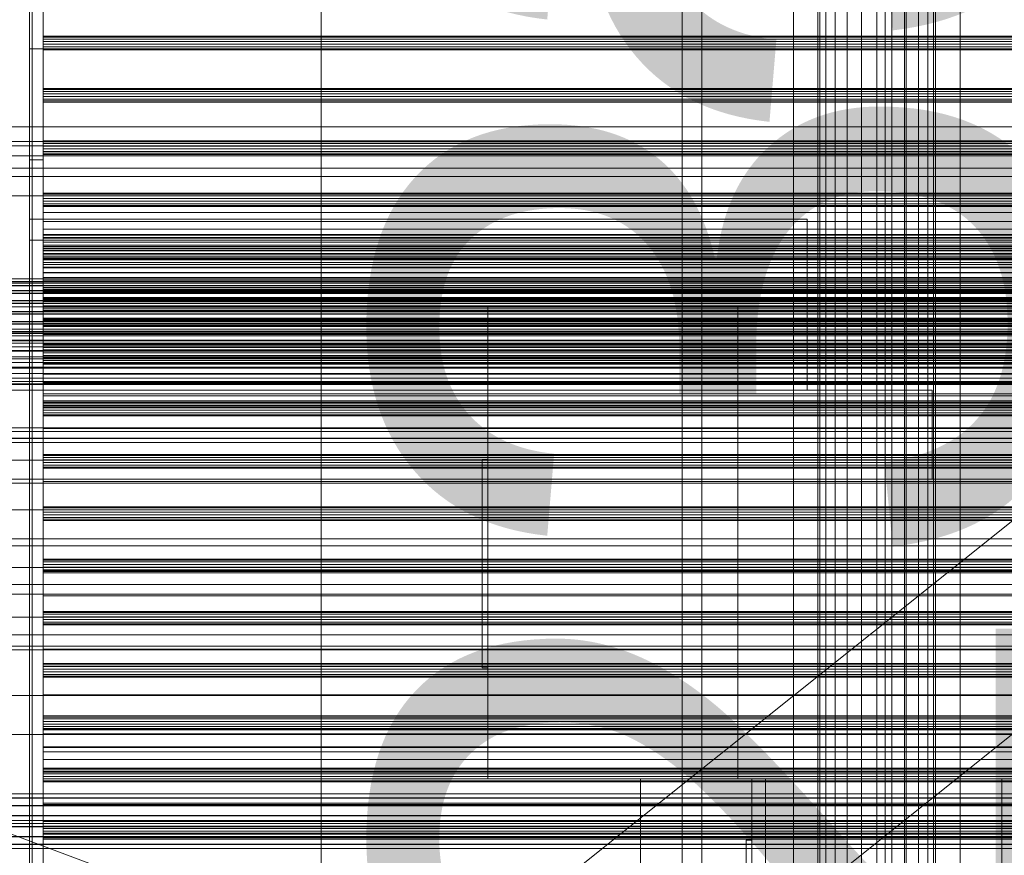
# Model space of a CAD drawing. Header units: millimetres. Extents: x -2233 to 65662, y -50530 to 6847.
# Tile 23 of 256: x -1258 to -904, y -34748 to -34447. Entities that reach past the tile are written whole.
import ezdxf

# ---------------------------------------------------------------- set-up
doc = ezdxf.new("R2010")
doc.units = ezdxf.units.MM
for name, color, linetype, lineweight in [('COTAS_O', 1, 'Continuous', 0), ('frontal_briquetadora', 7, 'Continuous', 0), ('frontal_C01', 7, 'Continuous', 0), ('frontal_C03', 7, 'Continuous', 0), ('frontal_dosificador', 7, 'Continuous', 0), ('frontal_mezcladora', 7, 'Continuous', 0), ('frontal_secador', 7, 'Continuous', 0), ('frontal_tolva', 7, 'Continuous', 0)]:
    doc.layers.add(name, color=color, linetype=linetype, lineweight=lineweight)
doc.dimstyles.new('R19_100', dxfattribs={"dimtxt": 250, "dimasz": 150, "dimexe": 150, "dimexo": 80, "dimgap": 100, "dimtad": 1, "dimtih": 1, "dimtoh": 1, "dimdsep": 46, "dimcen": 0.09, "dimadec": 0, "dimazin": 0, "dimtfac": 1, "dimtdec": 4, "dimtofl": 0, "dimtmove": 0, "dimatfit": 3, "dimfxl": 1, "dimtolj": 1, "dimtzin": 0, "dimarcsym": 0})

# ---------------------------------------------------------------- blocks, each defined once
blk = doc.blocks.new('DIM_R32_44')
at = {"layer": 'COTAS_O'}
for p, q in [((-1480, -33670), (-780, -33670)), ((-780, -33670), (-825, -33820)), ((-780, -36000), (-780, -33670)), ((-780, -33670), (-735, -33820)), ((-780, -36000), (-825, -35850)), ((-780, -36000), (-735, -35850)), ((-1480, -36000), (-780, -36000))]:
    blk.add_line(p, q, dxfattribs=at)
blk.add_text('2330 O', height=250, rotation=90, dxfattribs=at).set_placement((-880, -34835))
blk = doc.blocks.new('DIM_R32_46')
at = {"layer": 'COTAS_O'}
for p, q in [((-1400, -33000), (-700, -33000)), ((-700, -33000), (-745, -33150)), ((-700, -36000), (-700, -33000)), ((-700, -33000), (-655, -33150)), ((-700, -36000), (-745, -35850)), ((-700, -36000), (-655, -35850)), ((-1400, -36000), (-700, -36000))]:
    blk.add_line(p, q, dxfattribs=at)
blk.add_text('3000 O', height=250, rotation=90, dxfattribs=at).set_placement((-800, -34500))

msp = doc.modelspace()

# ---------------------------------------------------------------- linework, layer by layer
at = {"layer": 'frontal_briquetadora'}
for p, q in [((-1385, -34485.162), (-875, -34485.162)), ((-875, -34490.4), (-1385, -34490.4)), ((-1385, -34495.554), (-875, -34495.554)), ((-620, -34500), (-1425, -34500)), ((-620, -34510), (-1425, -34510)), ((-1255, -34518.4), (-1255, -34580)), ((-975, -34518.4), (-1255, -34518.4)), ((-975, -34518.4), (-975, -34580)), ((-1385, -34565.657), (-875, -34565.657)), ((-875, -34568.729), (-1385, -34568.729)), ((-1385, -34571.656), (-875, -34571.656)), ((-930, -34580), (-1295, -34580)), ((-1255, -34580), (-975, -34580)), ((-930, -34580), (-930, -34612)), ((-1385, -34597.316), (-875, -34597.316)), ((-875, -34597.4), (-1385, -34597.4)), ((-655, -34612), (-1445, -34612)), ((-930, -34612), (-1295, -34612)), ((-1325, -34636), (-770, -34636)), ((-620, -34690), (-1425, -34690)), ((-740, -34690), (-1320, -34690)), ((-570, -34704), (-1480, -34704)), ((-1480, -34736), (-570, -34736)), ((-1480, -34736), (-460, -34736)), ((-1325, -34735), (-770, -34735))]:
    msp.add_line(p, q, dxfattribs=at)
at = {"layer": 'frontal_C01'}
for p, q in [((-1020, -35975), (-1020, -33818.588)), ((-1013, -35975), (-1013, -33818.588)), ((-947, -35975), (-947, -33818.588)), ((-940, -35975), (-940, -33818.588))]:
    msp.add_line(p, q, dxfattribs=at)
at = {"layer": 'frontal_C03'}
for p, q in [((-1254, -35045.965), (-1254, -32465.157)), ((-1250, -32465.157), (-1250, -35045.965)), ((-1254, -32565.332), (-1254, -35146.139)), ((-1250, -35146.139), (-1250, -32565.332)), ((-1250, -34452.867), (-1250, -34452.481)), ((-1250, -34452.481), (-1250, -34453.533)), ((1250, -34452.481), (-1250, -34452.481)), ((-1250, -34454.465), (-1250, -34452.867)), ((1250, -34452.867), (-1250, -34452.867)), ((-1250, -34453.533), (-1250, -34455.407)), ((1250, -34453.533), (-1250, -34453.533)), ((-1250, -34456.339), (-1250, -34454.465)), ((-1250, -34454.465), (1250, -34454.465)), ((-1250, -34455.407), (-1250, -34457.005)), ((1250, -34455.407), (-1250, -34455.407)), ((-1250, -34457.391), (-1250, -34456.339)), ((1250, -34456.339), (-1250, -34456.339)), ((-1250, -34457.005), (-1250, -34457.391)), ((1250, -34457.005), (-1250, -34457.005)), ((1250, -34457.391), (-1250, -34457.391)), ((-1250, -34471.701), (-1250, -34471.314)), ((-1250, -34471.314), (-1250, -34472.367)), ((1250, -34471.314), (-1250, -34471.314)), ((-1250, -34473.299), (-1250, -34471.701)), ((1250, -34471.701), (-1250, -34471.701)), ((-1250, -34472.367), (-1250, -34474.241)), ((1250, -34472.367), (-1250, -34472.367)), ((-1250, -34475.173), (-1250, -34473.299)), ((-1250, -34473.299), (1250, -34473.299)), ((-1250, -34474.241), (-1250, -34475.839)), ((1250, -34474.241), (-1250, -34474.241)), ((-1250, -34476.225), (-1250, -34475.173)), ((1250, -34475.173), (-1250, -34475.173)), ((-1250, -34475.839), (-1250, -34476.225)), ((1250, -34475.839), (-1250, -34475.839)), ((1250, -34476.225), (-1250, -34476.225)), ((-1250, -34490.535), (-1250, -34490.148)), ((-1250, -34490.148), (-1250, -34491.2)), ((1250, -34490.148), (-1250, -34490.148)), ((-1250, -34492.133), (-1250, -34490.535)), ((1250, -34490.535), (-1250, -34490.535)), ((-1250, -34491.2), (-1250, -34493.074)), ((1250, -34491.2), (-1250, -34491.2)), ((-1250, -34494.007), (-1250, -34492.133)), ((-1250, -34492.133), (1250, -34492.133)), ((-1250, -34493.074), (-1250, -34494.673)), ((1250, -34493.074), (-1250, -34493.074)), ((-1250, -34495.059), (-1250, -34494.007)), ((1250, -34494.007), (-1250, -34494.007)), ((-1250, -34494.673), (-1250, -34495.059)), ((1250, -34494.673), (-1250, -34494.673)), ((1250, -34495.059), (-1250, -34495.059)), ((-1250, -34509.368), (-1250, -34508.982)), ((-1250, -34508.982), (-1250, -34510.034)), ((1250, -34508.982), (-1250, -34508.982)), ((-1250, -34510.967), (-1250, -34509.368)), ((1250, -34509.368), (-1250, -34509.368)), ((-1250, -34510.034), (-1250, -34511.908)), ((1250, -34510.034), (-1250, -34510.034)), ((-1250, -34512.841), (-1250, -34510.967)), ((-1250, -34510.967), (1250, -34510.967)), ((-1250, -34511.908), (-1250, -34513.507)), ((1250, -34511.908), (-1250, -34511.908)), ((-1250, -34513.893), (-1250, -34512.841)), ((1250, -34512.841), (-1250, -34512.841)), ((-1250, -34513.507), (-1250, -34513.893)), ((1250, -34513.507), (-1250, -34513.507)), ((1250, -34513.893), (-1250, -34513.893)), ((-1250, -34519.299), (-1250, -34519.214)), ((-1250, -34519.214), (-1250, -34523.912)), ((1250, -34519.214), (-1250, -34519.214)), ((-1250, -34524.157), (-1250, -34519.299)), ((1250, -34519.299), (-1250, -34519.299)), ((-1250, -34523.912), (-1250, -34532.68)), ((1250, -34523.912), (-1250, -34523.912)), ((-1250, -34533.046), (-1250, -34524.157)), ((1250, -34524.157), (-1250, -34524.157)), ((-1250, -34525.237), (-1250, -34525.17)), ((-1250, -34525.17), (-1250, -34528.84)), ((1250, -34525.17), (-1250, -34525.17)), ((-1250, -34529.032), (-1250, -34525.237)), ((1250, -34525.237), (-1250, -34525.237)), ((-1250, -34528.202), (-1250, -34527.816)), ((-1250, -34527.816), (-1250, -34528.868)), ((1250, -34527.816), (-1250, -34527.816)), ((-1250, -34529.801), (-1250, -34528.202)), ((1250, -34528.202), (-1250, -34528.202)), ((-1250, -34528.84), (-1250, -34535.69)), ((1250, -34528.84), (-1250, -34528.84)), ((-1250, -34528.868), (-1250, -34530.742)), ((1250, -34528.868), (-1250, -34528.868)), ((-1250, -34535.976), (-1250, -34529.032)), ((1250, -34529.032), (-1250, -34529.032)), ((-1250, -34531.675), (-1250, -34529.801)), ((-1250, -34529.801), (1250, -34529.801)), ((-1250, -34530.742), (-1250, -34532.34)), ((1250, -34530.742), (-1250, -34530.742)), ((-1250, -34532.727), (-1250, -34531.675)), ((1250, -34531.675), (-1250, -34531.675)), ((-1250, -34532.34), (-1250, -34532.727)), ((1250, -34532.34), (-1250, -34532.34)), ((-1250, -34532.68), (-1250, -34544.182)), ((1250, -34532.68), (-1250, -34532.68)), ((1250, -34532.727), (-1250, -34532.727)), ((-1250, -34544.614), (-1250, -34533.046)), ((1250, -34533.046), (-1250, -34533.046)), ((-1250, -34535.69), (-1250, -34544.676)), ((1250, -34535.69), (-1250, -34535.69)), ((-1250, -34545.014), (-1250, -34535.976)), ((1250, -34535.976), (-1250, -34535.976)), ((1496, -34539.901), (-1496, -34539.901)), ((1496, -34539.928), (-1496, -34539.928)), ((1496, -34540.82), (-1496, -34540.82)), ((1496, -34540.847), (-1496, -34540.847)), ((1496, -34541.37), (-1496, -34541.37)), ((1496, -34541.446), (-1496, -34541.446)), ((1496, -34542.288), (-1496, -34542.288)), ((1496, -34542.365), (-1496, -34542.365)), ((1496, -34544.109), (-1496, -34544.109)), ((1496, -34544.224), (-1496, -34544.224)), ((1496, -34545.028), (-1496, -34545.028)), ((1496, -34545.142), (-1496, -34545.142)), ((-1250, -34544.182), (-1250, -34556.668)), ((1250, -34544.182), (-1250, -34544.182)), ((-1250, -34557.099), (-1250, -34544.614)), ((-1250, -34544.614), (1250, -34544.614)), ((-1250, -34544.676), (-1250, -34554.431)), ((1250, -34544.676), (-1250, -34544.676)), ((-1250, -34554.768), (-1250, -34545.014)), ((-1250, -34545.014), (1250, -34545.014)), ((1496, -34547.704), (-1496, -34547.704)), ((-1496, -34547.839), (1496, -34547.839)), ((1496, -34548.623), (-1496, -34548.623)), ((-1496, -34548.757), (1496, -34548.757)), ((-1250, -34547.036), (-1250, -34546.65)), ((-1250, -34546.65), (-1250, -34547.702)), ((1250, -34546.65), (-1250, -34546.65)), ((-1250, -34548.634), (-1250, -34547.036)), ((1250, -34547.036), (-1250, -34547.036)), ((-1250, -34547.702), (-1250, -34549.576)), ((1250, -34547.702), (-1250, -34547.702)), ((-1250, -34550.508), (-1250, -34548.634)), ((-1250, -34548.634), (1250, -34548.634)), ((1496, -34551.606), (-1496, -34551.606)), ((1496, -34551.741), (-1496, -34551.741)), ((1496, -34552.524), (-1496, -34552.524)), ((-1250, -34549.576), (-1250, -34551.174)), ((1250, -34549.576), (-1250, -34549.576)), ((-1250, -34551.561), (-1250, -34550.508)), ((1250, -34550.508), (-1250, -34550.508)), ((-1250, -34551.174), (-1250, -34551.561)), ((1250, -34551.174), (-1250, -34551.174)), ((1250, -34551.561), (-1250, -34551.561)), ((1496, -34552.659), (-1496, -34552.659)), ((1496, -34555.221), (-1496, -34555.221)), ((1496, -34555.335), (-1496, -34555.335)), ((-1250, -34554.431), (-1250, -34563.468)), ((1250, -34554.431), (-1250, -34554.431)), ((-1250, -34563.754), (-1250, -34554.768)), ((1250, -34554.768), (-1250, -34554.768)), ((1496, -34556.139), (-1496, -34556.139)), ((1496, -34556.254), (-1496, -34556.254)), ((1496, -34557.999), (-1496, -34557.999)), ((1496, -34558.075), (-1496, -34558.075)), ((1496, -34558.917), (-1496, -34558.917)), ((1496, -34558.994), (-1496, -34558.994)), ((1496, -34559.516), (-1496, -34559.516)), ((1496, -34559.543), (-1496, -34559.543)), ((-1250, -34556.668), (-1250, -34568.236)), ((1250, -34556.668), (-1250, -34556.668)), ((-1250, -34568.602), (-1250, -34557.099)), ((1250, -34557.099), (-1250, -34557.099)), ((1496, -34560.435), (-1496, -34560.435)), ((1496, -34560.462), (-1496, -34560.462)), ((-1250, -34563.468), (-1250, -34570.413)), ((1250, -34563.468), (-1250, -34563.468)), ((-1250, -34570.604), (-1250, -34563.754)), ((1250, -34563.754), (-1250, -34563.754)), ((-1250, -34565.87), (-1250, -34565.484)), ((-1250, -34565.484), (-1250, -34566.536)), ((1250, -34565.484), (-1250, -34565.484)), ((-1250, -34567.468), (-1250, -34565.87)), ((1250, -34565.87), (-1250, -34565.87)), ((-1250, -34566.536), (-1250, -34568.41)), ((1250, -34566.536), (-1250, -34566.536)), ((-1250, -34569.342), (-1250, -34567.468)), ((-1250, -34567.468), (1250, -34567.468)), ((-1250, -34568.236), (-1250, -34577.125)), ((1250, -34568.236), (-1250, -34568.236)), ((-1250, -34568.41), (-1250, -34570.008)), ((1250, -34568.41), (-1250, -34568.41)), ((-1250, -34577.37), (-1250, -34568.602)), ((1250, -34568.602), (-1250, -34568.602)), ((-1250, -34570.394), (-1250, -34569.342)), ((1250, -34569.342), (-1250, -34569.342)), ((-1250, -34570.008), (-1250, -34570.394)), ((1250, -34570.008), (-1250, -34570.008)), ((1250, -34570.394), (-1250, -34570.394)), ((-1250, -34570.413), (-1250, -34574.208)), ((1250, -34570.413), (-1250, -34570.413)), ((-1250, -34574.275), (-1250, -34570.604)), ((1250, -34570.604), (-1250, -34570.604)), ((-1250, -34574.208), (-1250, -34574.275)), ((1250, -34574.208), (-1250, -34574.208)), ((1250, -34574.275), (-1250, -34574.275)), ((-1250, -34577.125), (-1250, -34581.982)), ((1250, -34577.125), (-1250, -34577.125)), ((-1250, -34582.068), (-1250, -34577.37)), ((1250, -34577.37), (-1250, -34577.37)), ((-1250, -34581.982), (-1250, -34582.068)), ((1250, -34581.982), (-1250, -34581.982)), ((1250, -34582.068), (-1250, -34582.068)), ((-1250, -34584.704), (-1250, -34584.318)), ((-1250, -34584.318), (-1250, -34585.37)), ((1250, -34584.318), (-1250, -34584.318)), ((-1250, -34586.302), (-1250, -34584.704)), ((1250, -34584.704), (-1250, -34584.704)), ((-1250, -34585.37), (-1250, -34587.244)), ((1250, -34585.37), (-1250, -34585.37)), ((-1250, -34588.176), (-1250, -34586.302)), ((-1250, -34586.302), (1250, -34586.302)), ((-1250, -34587.244), (-1250, -34588.842)), ((1250, -34587.244), (-1250, -34587.244)), ((-1250, -34589.228), (-1250, -34588.176)), ((1250, -34588.176), (-1250, -34588.176)), ((-1250, -34588.842), (-1250, -34589.228)), ((1250, -34588.842), (-1250, -34588.842)), ((1250, -34589.228), (-1250, -34589.228)), ((-1250, -34603.538), (-1250, -34603.152)), ((-1250, -34603.152), (-1250, -34604.204)), ((1250, -34603.152), (-1250, -34603.152)), ((-1250, -34605.136), (-1250, -34603.538)), ((1250, -34603.538), (-1250, -34603.538)), ((-1250, -34604.204), (-1250, -34606.078)), ((1250, -34604.204), (-1250, -34604.204)), ((-1250, -34607.01), (-1250, -34605.136)), ((-1250, -34605.136), (1250, -34605.136)), ((-1250, -34606.078), (-1250, -34607.676)), ((1250, -34606.078), (-1250, -34606.078)), ((-1250, -34608.062), (-1250, -34607.01)), ((1250, -34607.01), (-1250, -34607.01)), ((-1250, -34607.676), (-1250, -34608.062)), ((1250, -34607.676), (-1250, -34607.676)), ((1250, -34608.062), (-1250, -34608.062)), ((-1250, -34622.372), (-1250, -34621.986)), ((-1250, -34621.986), (-1250, -34623.038)), ((1250, -34621.986), (-1250, -34621.986)), ((-1250, -34623.97), (-1250, -34622.372)), ((1250, -34622.372), (-1250, -34622.372)), ((-1250, -34623.038), (-1250, -34624.912)), ((1250, -34623.038), (-1250, -34623.038)), ((-1250, -34625.844), (-1250, -34623.97)), ((-1250, -34623.97), (1250, -34623.97)), ((-1250, -34624.912), (-1250, -34626.51)), ((1250, -34624.912), (-1250, -34624.912)), ((-1250, -34626.896), (-1250, -34625.844)), ((1250, -34625.844), (-1250, -34625.844)), ((-1250, -34626.51), (-1250, -34626.896)), ((1250, -34626.51), (-1250, -34626.51)), ((1250, -34626.896), (-1250, -34626.896)), ((-1250, -34641.206), (-1250, -34640.819)), ((-1250, -34640.819), (-1250, -34641.872)), ((1250, -34640.819), (-1250, -34640.819)), ((-1250, -34642.804), (-1250, -34641.206)), ((1250, -34641.206), (-1250, -34641.206)), ((-1250, -34641.872), (-1250, -34643.746)), ((1250, -34641.872), (-1250, -34641.872)), ((-1250, -34644.678), (-1250, -34642.804)), ((-1250, -34642.804), (1250, -34642.804)), ((-1250, -34643.746), (-1250, -34645.344)), ((1250, -34643.746), (-1250, -34643.746)), ((-1250, -34645.73), (-1250, -34644.678)), ((1250, -34644.678), (-1250, -34644.678)), ((-1250, -34645.344), (-1250, -34645.73)), ((1250, -34645.344), (-1250, -34645.344)), ((1250, -34645.73), (-1250, -34645.73)), ((-1250, -34660.04), (-1250, -34659.653)), ((-1250, -34659.653), (-1250, -34660.705)), ((1250, -34659.653), (-1250, -34659.653)), ((-1250, -34661.638), (-1250, -34660.04)), ((1250, -34660.04), (-1250, -34660.04)), ((-1250, -34660.705), (-1250, -34662.579)), ((1250, -34660.705), (-1250, -34660.705)), ((-1250, -34663.512), (-1250, -34661.638)), ((-1250, -34661.638), (1250, -34661.638)), ((-1250, -34662.579), (-1250, -34664.178)), ((1250, -34662.579), (-1250, -34662.579)), ((-1250, -34664.564), (-1250, -34663.512)), ((1250, -34663.512), (-1250, -34663.512)), ((-1250, -34664.178), (-1250, -34664.564)), ((1250, -34664.178), (-1250, -34664.178)), ((1250, -34664.564), (-1250, -34664.564)), ((-1250, -34678.873), (-1250, -34678.487)), ((-1250, -34678.487), (-1250, -34679.539)), ((1250, -34678.487), (-1250, -34678.487)), ((-1250, -34680.472), (-1250, -34678.873)), ((1250, -34678.873), (-1250, -34678.873)), ((-1250, -34679.539), (-1250, -34681.413)), ((1250, -34679.539), (-1250, -34679.539)), ((-1250, -34682.346), (-1250, -34680.472)), ((-1250, -34680.472), (1250, -34680.472)), ((-1250, -34681.413), (-1250, -34683.012)), ((1250, -34681.413), (-1250, -34681.413)), ((-1250, -34683.398), (-1250, -34682.346)), ((1250, -34682.346), (-1250, -34682.346)), ((-1250, -34683.012), (-1250, -34683.398)), ((1250, -34683.012), (-1250, -34683.012)), ((1250, -34683.398), (-1250, -34683.398)), ((1420.241, -35740.004), (-1409.759, -34684.606)), ((-1250, -34697.707), (-1250, -34697.321)), ((-1250, -34697.321), (-1250, -34698.373)), ((1250, -34697.321), (-1250, -34697.321)), ((-1250, -34699.306), (-1250, -34697.707)), ((1250, -34697.707), (-1250, -34697.707)), ((-1250, -34698.373), (-1250, -34700.247)), ((1250, -34698.373), (-1250, -34698.373)), ((-1250, -34701.18), (-1250, -34699.306)), ((-1250, -34699.306), (1250, -34699.306)), ((-1250, -34700.247), (-1250, -34701.845)), ((1250, -34700.247), (-1250, -34700.247)), ((-1250, -34702.232), (-1250, -34701.18)), ((1250, -34701.18), (-1250, -34701.18)), ((-1250, -34701.845), (-1250, -34702.232)), ((1250, -34701.845), (-1250, -34701.845)), ((1250, -34702.232), (-1250, -34702.232)), ((-1250, -34703.871), (-1250, -34703.786)), ((-1250, -34703.786), (-1250, -34708.484)), ((1250, -34703.786), (-1250, -34703.786)), ((-1250, -34708.729), (-1250, -34703.871)), ((1250, -34703.871), (-1250, -34703.871)), ((-1250, -34708.484), (-1250, -34717.252)), ((1250, -34708.484), (-1250, -34708.484)), ((-1250, -34717.618), (-1250, -34708.729)), ((1250, -34708.729), (-1250, -34708.729)), ((-1250, -34716.541), (-1250, -34716.155)), ((-1250, -34716.155), (-1250, -34717.207)), ((1250, -34716.155), (-1250, -34716.155)), ((-1250, -34718.139), (-1250, -34716.541)), ((1250, -34716.541), (-1250, -34716.541)), ((-1250, -34717.207), (-1250, -34719.081)), ((1250, -34717.207), (-1250, -34717.207)), ((-1250, -34717.252), (-1250, -34728.754)), ((1250, -34717.252), (-1250, -34717.252)), ((-1250, -34729.186), (-1250, -34717.618)), ((1250, -34717.618), (-1250, -34717.618)), ((-1250, -34720.013), (-1250, -34718.139)), ((-1250, -34718.139), (1250, -34718.139)), ((-1250, -34719.081), (-1250, -34720.679)), ((1250, -34719.081), (-1250, -34719.081)), ((-1250, -34721.065), (-1250, -34720.013)), ((1250, -34720.013), (-1250, -34720.013)), ((-1250, -34720.679), (-1250, -34721.065)), ((1250, -34720.679), (-1250, -34720.679)), ((1250, -34721.065), (-1250, -34721.065)), ((1496, -34725.392), (-1496, -34725.392)), ((1496, -34725.419), (-1496, -34725.419)), ((1496, -34726.86), (-1496, -34726.86)), ((1496, -34726.937), (-1496, -34726.937)), ((1496, -34729.6), (-1496, -34729.6)), ((1496, -34729.715), (-1496, -34729.715)), ((-1250, -34728.754), (-1250, -34741.24)), ((1250, -34728.754), (-1250, -34728.754)), ((-1250, -34741.672), (-1250, -34729.186)), ((-1250, -34729.186), (1250, -34729.186)), ((1496, -34733.195), (-1496, -34733.195)), ((-1496, -34733.33), (1496, -34733.33)), ((-1250, -34735.375), (-1250, -34734.989)), ((-1250, -34734.989), (-1250, -34736.041)), ((1250, -34734.989), (-1250, -34734.989)), ((-1250, -34736.973), (-1250, -34735.375)), ((1250, -34735.375), (-1250, -34735.375)), ((-1250, -34736.041), (-1250, -34737.915)), ((1250, -34736.041), (-1250, -34736.041)), ((1496, -34737.096), (-1496, -34737.096)), ((1496, -34737.231), (-1496, -34737.231)), ((-1250, -34738.847), (-1250, -34736.973)), ((-1250, -34736.973), (1250, -34736.973)), ((-1250, -34737.915), (-1250, -34739.513)), ((1250, -34737.915), (-1250, -34737.915)), ((-1250, -34739.899), (-1250, -34738.847)), ((1250, -34738.847), (-1250, -34738.847)), ((-1250, -34739.513), (-1250, -34739.899)), ((1250, -34739.513), (-1250, -34739.513)), ((1250, -34739.899), (-1250, -34739.899)), ((1496, -34740.711), (-1496, -34740.711)), ((1496, -34740.826), (-1496, -34740.826)), ((1496, -34743.489), (-1496, -34743.489)), ((1496, -34743.566), (-1496, -34743.566)), ((-1250, -34741.24), (-1250, -34752.808)), ((1250, -34741.24), (-1250, -34741.24)), ((-1250, -34753.174), (-1250, -34741.672)), ((1250, -34741.672), (-1250, -34741.672)), ((1496, -34745.007), (-1496, -34745.007)), ((1496, -34745.034), (-1496, -34745.034))]:
    msp.add_line(p, q, dxfattribs=at)
at = {"layer": 'frontal_dosificador'}
for p, q in [((-1250, -35988), (-1250, -33800)), ((-1150, -35988), (-1150, -33800))]:
    msp.add_line(p, q, dxfattribs=at)
at = {"layer": 'frontal_mezcladora'}
for p, q in [((-980, -35980), (-980, -33390)), ((-920, -35980), (-920, -33390)), ((-971.2, -34900), (-971.2, -33450)), ((-970.478, -34900), (-970.478, -33450)), ((-968.36, -34900), (-968.36, -33450)), ((-964.991, -34900), (-964.991, -33450)), ((-960.6, -34900), (-960.6, -33450)), ((-955.487, -34900), (-955.487, -33450)), ((-950, -33450), (-950, -34900)), ((-944.513, -34900), (-944.513, -33450)), ((-939.4, -34900), (-939.4, -33450)), ((-935.009, -34900), (-935.009, -33450)), ((-931.64, -34900), (-931.64, -33450)), ((-929.522, -34900), (-929.522, -33450)), ((-928.8, -34900), (-928.8, -33450)), ((-1090, -34550), (-1000, -34550)), ((-1090, -34720), (-1090, -34550)), ((-1000, -34720), (-1000, -34550)), ((-1092, -34605), (-1090, -34605)), ((-1092, -34680), (-1092, -34605)), ((-1090, -34680), (-1090, -34605)), ((-1092, -34680), (-1090, -34680)), ((-1090, -34720), (-1000, -34720)), ((-1035, -34720), (-990, -34720)), ((-1035, -34950), (-1035, -34720)), ((-995, -34720), (-905, -34720)), ((-995, -34820), (-995, -34720)), ((-990, -34950), (-990, -34720)), ((-905, -34820), (-905, -34720)), ((-997, -34742), (-995, -34742)), ((-997, -34790), (-997, -34742)), ((-995, -34790), (-995, -34742))]:
    msp.add_line(p, q, dxfattribs=at)
at = {"layer": 'frontal_secador'}
for p, q in [((-1255, -34457), (-1255, -34217)), ((-1250, -34217), (-1250, -34457)), ((-1250, -34276), (-1250, -34516)), ((-1250, -34282), (-1250, -34522)), ((-1255, -34286), (-1255, -34526)), ((-1250, -34526), (-1250, -34286)), ((-1255, -34526), (-1255, -34457)), ((-1255, -34457), (-1250, -34457)), ((-1250, -34457), (-1250, -34526)), ((-1255, -34807), (-1255, -34497)), ((-1255, -34497), (-1255, -34566)), ((-1255, -34497), (-1250, -34497)), ((-1250, -34497), (-1250, -34807)), ((-1250, -34566), (-1250, -34497)), ((-1250, -34516), (1250, -34516)), ((-1250, -34516), (-1250, -34522)), ((-1250, -34522), (1250, -34522)), ((-1250, -34522), (-1250, -34526)), ((-1250, -34522), (-1250, -34526.659)), ((-1250, -34525), (-1250, -34522)), ((-1255, -34526), (-1250, -34526)), ((-1250, -34529.659), (-1250, -34525)), ((-1250, -34525), (1250, -34525)), ((1250, -34526), (-1250, -34526)), ((-1250, -34526.659), (1250, -34526.659)), ((-1250, -34526.659), (-1250, -34529.659)), ((-1250, -34526.659), (-1250, -34531)), ((1250, -34529.659), (-1250, -34529.659)), ((-1250, -34534), (-1250, -34529.659)), ((-1250, -34531), (1250, -34531)), ((-1250, -34531), (-1250, -34534)), ((-1250, -34531), (-1250, -34534.728)), ((1250, -34534), (-1250, -34534)), ((-1250, -34537.728), (-1250, -34534)), ((-1250, -34534.728), (1250, -34534.728)), ((-1250, -34534.728), (-1250, -34537.728)), ((-1250, -34534.728), (-1250, -34537.588)), ((-1250, -34537.588), (1250, -34537.588)), ((-1250, -34537.588), (-1250, -34540.588)), ((-1250, -34537.588), (-1250, -34539.387)), ((-1250, -34539.918), (-1250, -34537.611)), ((1250, -34537.611), (-1250, -34537.611)), ((1250, -34537.728), (-1250, -34537.728)), ((-1250, -34540.588), (-1250, -34537.728)), ((-1250, -34539.387), (1250, -34539.387)), ((-1250, -34539.387), (-1250, -34542.387)), ((-1250, -34539.387), (-1250, -34540)), ((-1250, -34543.65), (-1250, -34539.918)), ((1250, -34539.918), (-1250, -34539.918)), ((-1250, -34540), (1250, -34540)), ((-1250, -34540), (-1250, -34543)), ((1250, -34540.588), (-1250, -34540.588)), ((-1250, -34542.387), (-1250, -34540.588)), ((1250, -34542.387), (-1250, -34542.387)), ((-1250, -34543), (-1250, -34542.387)), ((1250, -34543), (-1250, -34543)), ((-1250, -34543.65), (-1250, -34547.382)), ((-1250, -34543.65), (1250, -34543.65)), ((-1250, -34544), (-1250, -34556)), ((1250, -34544), (-1250, -34544)), ((-1250, -34548), (-1250, -34544)), ((-1250, -34547.382), (-1250, -34549.689)), ((1250, -34547.382), (-1250, -34547.382)), ((-1250, -34560), (-1250, -34548)), ((-1250, -34548), (1250, -34548)), ((-1320, -34550), (-1255, -34550)), ((-1255, -34550), (-1250, -34550)), ((-1255, -35200), (-1255, -34550)), ((1250, -34549.689), (-1250, -34549.689)), ((-1250, -34550), (1250, -34550)), ((-1250, -34555), (-1250, -34550)), ((-1250, -35200), (-1250, -34550)), ((-1250, -34556.709), (-1250, -34554)), ((1250, -34554), (-1250, -34554)), ((-1250, -34554.545), (-1250, -34554)), ((-1250, -34556.144), (-1250, -34554.545)), ((1250, -34554.545), (-1250, -34554.545)), ((-1250, -34555), (1250, -34555)), ((-1250, -34645), (-1250, -34555)), ((-1250, -34556), (-1250, -34866)), ((1250, -34556), (-1250, -34556)), ((-1250, -34562), (-1250, -34556)), ((-1250, -34556), (-1250, -34560)), ((-1250, -34558.686), (-1250, -34556.144)), ((1250, -34556.144), (-1250, -34556.144)), ((-1250, -34564.651), (-1250, -34556.709)), ((1250, -34556.709), (-1250, -34556.709)), ((-1250, -34562), (-1250, -34558.686)), ((1250, -34558.686), (-1250, -34558.686)), ((1320, -34562), (-1320, -34562)), ((1320, -34562.273), (-1320, -34562.273)), ((1320, -34563.072), (-1320, -34563.072)), ((1250, -34560), (-1250, -34560)), ((-1250, -34565.859), (-1250, -34562)), ((1250, -34562), (-1250, -34562)), ((-1250, -34562), (-1250, -34872)), ((-1250, -34566), (-1250, -34562)), ((1320, -34564.343), (-1320, -34564.343)), ((1320, -34566), (-1320, -34566)), ((-1255, -34566), (-1255, -34876)), ((-1250, -34566), (-1255, -34566)), ((-1250, -34577.285), (-1250, -34564.651)), ((1250, -34564.651), (-1250, -34564.651)), ((-1250, -34570), (-1250, -34565.859)), ((1250, -34565.859), (-1250, -34565.859)), ((-1250, -34876), (-1250, -34566)), ((-1250, -34566), (1250, -34566)), ((1320, -34567.929), (-1320, -34567.929)), ((-1320, -34570), (1320, -34570)), ((-1250, -34570), (-1250, -34574.141)), ((-1250, -34570), (1250, -34570)), ((1320, -34572.071), (-1320, -34572.071)), ((1320, -34574), (-1320, -34574)), ((1320, -34575.657), (-1320, -34575.657)), ((1320, -34576.928), (-1320, -34576.928)), ((-1250, -34574.141), (-1250, -34578)), ((1250, -34574.141), (-1250, -34574.141)), ((-1250, -34593.75), (-1250, -34577.285)), ((1250, -34577.285), (-1250, -34577.285)), ((1320, -34577.727), (-1320, -34577.727)), ((1320, -34578), (-1320, -34578)), ((-1250, -34578), (-1250, -34581.314)), ((1250, -34578), (-1250, -34578)), ((-1250, -34581.314), (-1250, -34583.856)), ((1250, -34581.314), (-1250, -34581.314)), ((-1250, -34583.856), (-1250, -34585.455)), ((1250, -34583.856), (-1250, -34583.856)), ((-1250, -34585.455), (-1250, -34586)), ((1250, -34585.455), (-1250, -34585.455)), ((1250, -34586), (-1250, -34586)), ((1360, -34593.5), (-1360, -34593.5)), ((1360, -34594.863), (-1360, -34594.863)), ((-1250, -34612.924), (-1250, -34593.75)), ((1250, -34593.75), (-1250, -34593.75)), ((1360, -34598.859), (-1360, -34598.859)), ((1360, -34605.216), (-1360, -34605.216)), ((1360, -34613.5), (-1360, -34613.5)), ((-1250, -34633.5), (-1250, -34612.924)), ((1250, -34612.924), (-1250, -34612.924)), ((1360, -34623.147), (-1360, -34623.147)), ((-1360, -34633.5), (1360, -34633.5)), ((-1250, -34633.5), (-1250, -34654.076)), ((-1250, -34633.5), (1250, -34633.5)), ((1360, -34643.853), (-1360, -34643.853)), ((-1250, -34645), (1250, -34645)), ((-1250, -34650), (-1250, -34645)), ((-1400, -34650), (1400, -34650)), ((-1400, -34650), (-1250, -34650)), ((-1250, -35100), (-1250, -34650)), ((-1250, -34650), (1250, -34650)), ((1360, -34653.5), (-1360, -34653.5)), ((-1250, -34654.076), (-1250, -34673.25)), ((1250, -34654.076), (-1250, -34654.076)), ((1360, -34661.784), (-1360, -34661.784)), ((1360, -34668.141), (-1360, -34668.141)), ((1360, -34672.137), (-1360, -34672.137)), ((1360, -34673.5), (-1360, -34673.5)), ((-1250, -34673.25), (-1250, -34689.715)), ((1250, -34673.25), (-1250, -34673.25)), ((-1250, -34689.715), (-1250, -34702.349)), ((1250, -34689.715), (-1250, -34689.715)), ((-1250, -34702.349), (-1250, -34710.291)), ((1250, -34702.349), (-1250, -34702.349)), ((-1250, -34710.291), (-1250, -34713)), ((1250, -34710.291), (-1250, -34710.291)), ((1250, -34713), (-1250, -34713))]:
    msp.add_line(p, q, dxfattribs=at)
at = {"layer": 'frontal_tolva'}
for p, q in [((-1763.733, -35316.567), (-716.733, -34479.567)), ((-1821.5, -34492), (1821.5, -34492)), ((-1821.5, -34503), (1821.5, -34503)), ((-1726.267, -35363.433), (-679.267, -34526.433))]:
    msp.add_line(p, q, dxfattribs=at)

# ---------------------------------------------------------------- dimensions: what is measured, and where the dimension line sits
at = {"layer": 'COTAS_O'}
for p1, p2, picture, middle in [((-1400, -36000), (-1400, -33000), 'DIM_R32_46', (-700, -34500)), ((-1480, -36000), (-1480, -33670), 'DIM_R32_44', (-780, -34835))]:
    dim = msp.add_aligned_dim(p1=p1, p2=p2, distance=-700, text='<> O', dimstyle='R19_100', dxfattribs=at)
    dim.commit()
    dim.dimension.update_dxf_attribs({"geometry": picture, "text_midpoint": middle})

doc.saveas('drawing.dxf')
